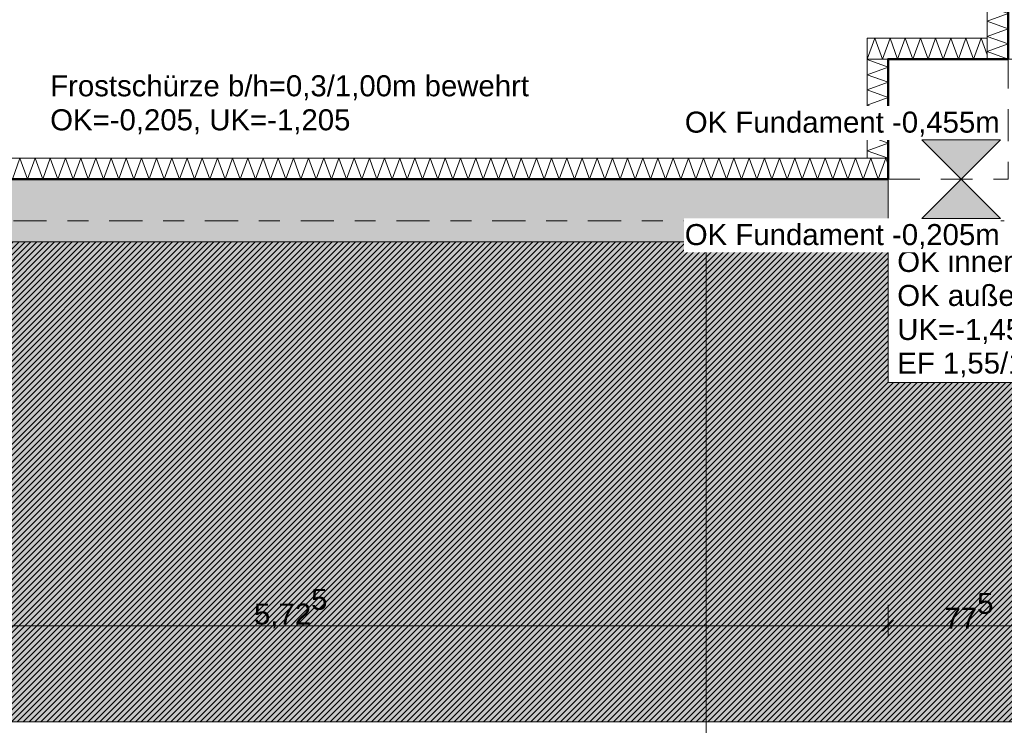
# Model space of a CAD drawing. Header units: metres. Extents: x -273 to 6, y -183 to 13.
# Tile 65 of 256: x -172.76 to -168.04, y -11.11 to -7.73. Entities that reach past the tile are written whole.
import ezdxf

# ---------------------------------------------------------------- set-up
doc = ezdxf.new("R2010")
doc.units = ezdxf.units.M
doc.header["$LTSCALE"] = 0.05
doc.header["$PDMODE"] = 1
doc.header["$PDSIZE"] = -2
doc.linetypes.add('ISO-02 Strichlinie', pattern=[3.81, 3.048, -0.762])
doc.linetypes.add('Linienart-53', pattern=[5.291531, 3.175, -1.058062, 0.352704, -0.705764])
doc.layers.get('0').update_dxf_attribs({"lineweight": 25})
for name, color, linetype, lineweight, true_color in [('00 -Bauelemente -Dämmung innen', 7, 'Continuous', 9, 0xff7fe6), ('30 -32 Gründung- 2 Flachgründungen u. Bodenplatten', 7, 'Continuous', 9, 0xff6633), ('30 -32 Gründung-4 Frostschürze', 7, 'Continuous', 9, 0x66aaff), ('70 -72 Beschriftung- 1 Beschriftung allgemein', 7, 'Continuous', 9, 0xff6633), ('70 -76 Bemaßung- 2 Allgemein', 7, 'Continuous', 5, 0x6666cc)]:
    doc.layers.add(name, color=color, linetype=linetype, lineweight=lineweight, true_color=true_color)
for name, color, linetype, lineweight in [('30 -35 Decken- 2 Beläge- Dämmung', 7, 'Continuous', 9), ('70 -71 Achsen- 1 Gebäudeachsen', 7, 'Linienart-53', 18), ('Keine', 7, 'Continuous', 9)]:
    doc.layers.add(name, color=color, linetype=linetype, lineweight=lineweight)
doc.styles.add('Arial', font='arial.ttf')
doc.dimstyles.new('k+k_klein', dxfattribs={"dimtxt": 0.100689, "dimasz": 0.05302, "dimexe": 0.05, "dimexo": 0.15, "dimgap": 0.005, "dimtad": 1, "dimdec": 3, "dimtxsty": 'Arial', "dimblk": 'VW_SLASH-2', "dimblk1": 'VW_SLASH-2', "dimblk2": 'VW_SLASH-2', "dimcen": 0, "dimdle": 0.025, "dimadec": 3, "dimazin": 0, "dimtfac": 0.75, "dimtdec": 3, "dimtix": 1, "dimtmove": 0, "dimatfit": 0, "dimldrblk": 'VW_FILLEDARROW', "dimfxl": 0.1, "dimfxlon": 1, "dimfrac": 2, "dimtolj": 1, "dimarcsym": 0})

# ---------------------------------------------------------------- blocks, each defined once
blk = doc.blocks.new('_Achsen (3D)')
at = {"layer": '70 -71 Achsen- 1 Gebäudeachsen', "transparency": 33554687}
blk.add_line((-179.668, -8.697), (3.826, -8.697), dxfattribs=at)
blk = doc.blocks.new('Gruppe-594')
at = {"color": 255, "linetype": 'Continuous', "lineweight": 5}
blk.add_wipeout([(-174.321, -8.497), (-168.596, -8.497), (-168.596, -8.397), (-174.321, -8.397)], dxfattribs=at).dxf.layer = '00 -Bauelemente -Dämmung innen'
blk = doc.blocks.new('Gruppe-595')
at = {"layer": '00 -Bauelemente -Dämmung innen', "color": 7, "transparency": 33554687, "flags": 128}
blk.add_lwpolyline([(-172.7923, -8.497), (-172.7559, -8.397), (-172.7195, -8.497), (-172.6831, -8.397), (-172.6467, -8.497), (-172.6103, -8.397), (-172.5739, -8.497), (-172.5375, -8.397), (-172.5011, -8.497), (-172.4648, -8.397), (-172.4284, -8.497), (-172.392, -8.397), (-172.3556, -8.497), (-172.3192, -8.397), (-172.2828, -8.497), (-172.2464, -8.397), (-172.21, -8.497), (-172.1736, -8.397), (-172.1372, -8.497), (-172.1008, -8.397), (-172.0644, -8.497), (-172.028, -8.397), (-171.9916, -8.497), (-171.9552, -8.397), (-171.9188, -8.497), (-171.8824, -8.397), (-171.846, -8.497), (-171.8096, -8.397), (-171.7732, -8.497), (-171.7368, -8.397), (-171.7004, -8.497), (-171.664, -8.397), (-171.6276, -8.497), (-171.5912, -8.397), (-171.5548, -8.497), (-171.5184, -8.397), (-171.482, -8.497), (-171.4456, -8.397), (-171.4092, -8.497), (-171.3728, -8.397), (-171.3364, -8.497), (-171.3, -8.397), (-171.2636, -8.497), (-171.2273, -8.397), (-171.1909, -8.497), (-171.1545, -8.397), (-171.1181, -8.497), (-171.0817, -8.397), (-171.0453, -8.497), (-171.0089, -8.397), (-170.9725, -8.497), (-170.9361, -8.397), (-170.8997, -8.497), (-170.8633, -8.397), (-170.8269, -8.497), (-170.7905, -8.397), (-170.7541, -8.497), (-170.7177, -8.397), (-170.6813, -8.497), (-170.6449, -8.397), (-170.6085, -8.497), (-170.5721, -8.397), (-170.5357, -8.497), (-170.4993, -8.397), (-170.4629, -8.497), (-170.4265, -8.397), (-170.3901, -8.497), (-170.3537, -8.397), (-170.3173, -8.497), (-170.2809, -8.397), (-170.2445, -8.497), (-170.2081, -8.397), (-170.1717, -8.497), (-170.1353, -8.397), (-170.0989, -8.497), (-170.0625, -8.397), (-170.0262, -8.497), (-169.9898, -8.397), (-169.9534, -8.497), (-169.917, -8.397), (-169.8806, -8.497), (-169.8442, -8.397), (-169.8078, -8.497), (-169.7714, -8.397), (-169.735, -8.497), (-169.6986, -8.397), (-169.6622, -8.497), (-169.6258, -8.397), (-169.5894, -8.497), (-169.553, -8.397), (-169.5166, -8.497), (-169.4802, -8.397), (-169.4438, -8.497), (-169.4074, -8.397), (-169.371, -8.497), (-169.3346, -8.397), (-169.2982, -8.497), (-169.2618, -8.397), (-169.2254, -8.497), (-169.189, -8.397), (-169.1526, -8.497), (-169.1162, -8.397), (-169.0798, -8.497), (-169.0434, -8.397), (-169.007, -8.497), (-168.9706, -8.397), (-168.9342, -8.497), (-168.8978, -8.397), (-168.8614, -8.497), (-168.825, -8.397), (-168.7887, -8.497), (-168.7523, -8.397), (-168.7159, -8.497), (-168.6795, -8.397), (-168.6431, -8.497), (-168.6067, -8.397), (-168.596, -8.4264)], dxfattribs=at)
blk = doc.blocks.new('Gruppe-597')
at = {"layer": '00 -Bauelemente -Dämmung innen', "color": 7, "linetype": 'Continuous', "lineweight": 9, "transparency": 33554687}
blk.add_line((-168.596, -8.497), (-168.596, -8.397), dxfattribs=at)
blk = doc.blocks.new('Gruppe-598')
at = {"color": 7, "transparency": 33554687}
blk.add_blockref('Gruppe-597', (0, 0), dxfattribs=at)
blk = doc.blocks.new('Gruppe-599')
at = {"layer": '00 -Bauelemente -Dämmung innen', "color": 7, "linetype": 'Continuous', "lineweight": 9, "transparency": 33554687}
blk.add_line((-168.596, -8.397), (-174.321, -8.397), dxfattribs=at)
blk = doc.blocks.new('Gruppe-600')
at = {"layer": '00 -Bauelemente -Dämmung innen', "color": 7, "linetype": 'Continuous', "lineweight": 9, "transparency": 33554687}
blk.add_line((-174.321, -8.497), (-168.596, -8.497), dxfattribs=at)
blk = doc.blocks.new('Gruppe-601')
at = {"color": 7, "transparency": 33554687}
for name in ['Gruppe-599', 'Gruppe-600']:
    blk.add_blockref(name, (0, 0), dxfattribs=at)
blk = doc.blocks.new('Gruppe-602')
at = {"layer": '00 -Bauelemente -Dämmung innen', "color": 7}
blk.add_blockref('Gruppe-594', (0, 0), dxfattribs=at)
at = {"color": 7, "transparency": 33554687}
for name in ['Gruppe-598', 'Gruppe-601']:
    blk.add_blockref(name, (0, 0), dxfattribs=at)
at = {"layer": '00 -Bauelemente -Dämmung innen', "color": 7, "transparency": 33554687}
blk.add_blockref('Gruppe-595', (0, 0), dxfattribs=at)
blk = doc.blocks.new('Gruppe-603')
at = {"layer": '00 -Bauelemente -Dämmung innen', "color": 7, "transparency": 33554687}
blk.add_blockref('Gruppe-602', (0, 0), dxfattribs=at)
at = {"layer": '00 -Bauelemente -Dämmung innen', "color": 0, "flags": 1}
for tag in ['prm0_value', 'prm1_value', 'prm2_value', 'prm3_value', 'prm4_value', 'prm5_value', 'prm6_value', 'IFC_UUID', 'instanceID', 'prm0_name', 'prm0_type', 'prm1_name', 'prm1_type', 'prm2_name', 'prm2_type', 'prm3_name', 'prm3_type', 'prm4_name', 'prm4_type', 'prm5_name', 'prm5_type', 'prm6_name', 'prm6_type']:
    blk.add_attdef(tag, (-174.321, -8.497), '', height=0.00018, dxfattribs=at)
blk = doc.blocks.new('Gruppe-604')
at = {"color": 255, "linetype": 'Continuous', "lineweight": 5}
blk.add_wipeout([(-168.021, -7.922), (-168.021, -4.152), (-168.121, -4.152), (-168.121, -7.922)], dxfattribs=at).dxf.layer = '00 -Bauelemente -Dämmung innen'
blk = doc.blocks.new('Gruppe-605')
at = {"layer": '00 -Bauelemente -Dämmung innen', "color": 7, "transparency": 33554687, "flags": 128}
blk.add_lwpolyline([(-168.021, -7.922), (-168.121, -7.8856), (-168.021, -7.8492), (-168.121, -7.8129), (-168.021, -7.7765), (-168.121, -7.7401), (-168.021, -7.7037), (-168.121, -7.6673), (-168.021, -7.6309), (-168.121, -7.5945), (-168.021, -7.5581), (-168.121, -7.5217), (-168.021, -7.4853), (-168.121, -7.4489), (-168.021, -7.4125), (-168.121, -7.3761), (-168.021, -7.3397), (-168.121, -7.3033), (-168.021, -7.2669), (-168.121, -7.2305), (-168.021, -7.1941), (-168.121, -7.1577), (-168.021, -7.1213), (-168.121, -7.0849), (-168.021, -7.0485), (-168.121, -7.0121), (-168.021, -6.9757), (-168.121, -6.9393), (-168.021, -6.9029), (-168.121, -6.8665), (-168.021, -6.8301), (-168.121, -6.7937), (-168.021, -6.7573), (-168.121, -6.7209), (-168.021, -6.6845), (-168.121, -6.6481), (-168.021, -6.6117), (-168.121, -6.5754), (-168.021, -6.539), (-168.121, -6.5026), (-168.021, -6.4662), (-168.121, -6.4298), (-168.021, -6.3934), (-168.121, -6.357), (-168.021, -6.3206), (-168.121, -6.2842), (-168.021, -6.2478), (-168.121, -6.2114), (-168.021, -6.175), (-168.121, -6.1386), (-168.021, -6.1022), (-168.121, -6.0658), (-168.021, -6.0294), (-168.121, -5.993), (-168.021, -5.9566), (-168.121, -5.9202), (-168.021, -5.8838), (-168.121, -5.8474), (-168.021, -5.811), (-168.121, -5.7746), (-168.021, -5.7382), (-168.121, -5.7018), (-168.021, -5.6654), (-168.121, -5.629), (-168.021, -5.5926), (-168.121, -5.5562), (-168.021, -5.5198), (-168.121, -5.4834), (-168.021, -5.447), (-168.121, -5.4106), (-168.021, -5.3743), (-168.121, -5.3379), (-168.021, -5.3015), (-168.121, -5.2651), (-168.021, -5.2287), (-168.121, -5.1923), (-168.021, -5.1559), (-168.121, -5.1195), (-168.021, -5.0831), (-168.121, -5.0467), (-168.021, -5.0103), (-168.121, -4.9739), (-168.021, -4.9375), (-168.121, -4.9011), (-168.021, -4.8647), (-168.121, -4.8283), (-168.021, -4.7919), (-168.121, -4.7555), (-168.021, -4.7191), (-168.121, -4.6827), (-168.021, -4.6463), (-168.121, -4.6099), (-168.021, -4.5735), (-168.121, -4.5371), (-168.021, -4.5007), (-168.121, -4.4643), (-168.021, -4.4279), (-168.121, -4.3915), (-168.021, -4.3551), (-168.121, -4.3187), (-168.021, -4.2823), (-168.121, -4.2459), (-168.021, -4.2095), (-168.121, -4.1731), (-168.063, -4.152)], dxfattribs=at)
blk = doc.blocks.new('Gruppe-606')
at = {"layer": '00 -Bauelemente -Dämmung innen', "color": 7, "linetype": 'Continuous', "lineweight": 9, "transparency": 33554687}
blk.add_line((-168.121, -7.922), (-168.021, -7.922), dxfattribs=at)
blk = doc.blocks.new('Gruppe-607')
at = {"layer": '00 -Bauelemente -Dämmung innen', "color": 7, "linetype": 'Continuous', "lineweight": 9, "transparency": 33554687}
blk.add_line((-168.021, -4.152), (-168.121, -4.152), dxfattribs=at)
blk = doc.blocks.new('Gruppe-608')
at = {"color": 7, "transparency": 33554687}
for name in ['Gruppe-607', 'Gruppe-606']:
    blk.add_blockref(name, (0, 0), dxfattribs=at)
blk = doc.blocks.new('Gruppe-609')
at = {"layer": '00 -Bauelemente -Dämmung innen', "color": 7, "linetype": 'Continuous', "lineweight": 9, "transparency": 33554687}
blk.add_line((-168.121, -4.152), (-168.121, -7.922), dxfattribs=at)
blk = doc.blocks.new('Gruppe-610')
at = {"layer": '00 -Bauelemente -Dämmung innen', "color": 7, "linetype": 'Continuous', "lineweight": 9, "transparency": 33554687}
blk.add_line((-168.021, -7.922), (-168.021, -4.152), dxfattribs=at)
blk = doc.blocks.new('Gruppe-611')
at = {"color": 7, "transparency": 33554687}
for name in ['Gruppe-609', 'Gruppe-610']:
    blk.add_blockref(name, (0, 0), dxfattribs=at)
blk = doc.blocks.new('Gruppe-612')
at = {"layer": '00 -Bauelemente -Dämmung innen', "color": 7}
blk.add_blockref('Gruppe-604', (0, 0), dxfattribs=at)
at = {"color": 7, "transparency": 33554687}
for name in ['Gruppe-608', 'Gruppe-611']:
    blk.add_blockref(name, (0, 0), dxfattribs=at)
at = {"layer": '00 -Bauelemente -Dämmung innen', "color": 7, "transparency": 33554687}
blk.add_blockref('Gruppe-605', (0, 0), dxfattribs=at)
blk = doc.blocks.new('Gruppe-613')
at = {"layer": '00 -Bauelemente -Dämmung innen', "color": 7, "transparency": 33554687}
blk.add_blockref('Gruppe-612', (0, 0), dxfattribs=at)
at = {"layer": '00 -Bauelemente -Dämmung innen', "color": 0, "flags": 1}
for tag in ['prm0_value', 'prm1_value', 'prm2_value', 'prm3_value', 'prm4_value', 'prm5_value', 'prm6_value', 'IFC_UUID', 'instanceID', 'prm0_name', 'prm0_type', 'prm1_name', 'prm1_type', 'prm2_name', 'prm2_type', 'prm3_name', 'prm3_type', 'prm4_name', 'prm4_type', 'prm5_name', 'prm5_type', 'prm6_name', 'prm6_type']:
    blk.add_attdef(tag, (-168.121, -7.922), '', height=0.00018, dxfattribs=at)
blk = doc.blocks.new('Gruppe-2064')
at = {"color": 255, "linetype": 'Continuous', "lineweight": 5}
blk.add_wipeout([(-168.596, -8.397), (-168.596, -7.922), (-168.696, -7.922), (-168.696, -8.397)], dxfattribs=at).dxf.layer = '00 -Bauelemente -Dämmung innen'
blk = doc.blocks.new('Gruppe-2065')
at = {"layer": '00 -Bauelemente -Dämmung innen', "color": 7, "transparency": 33554687, "flags": 128}
blk.add_lwpolyline([(-168.596, -8.397), (-168.696, -8.3606), (-168.596, -8.3242), (-168.696, -8.2879), (-168.596, -8.2515), (-168.696, -8.2151), (-168.596, -8.1787), (-168.696, -8.1423), (-168.596, -8.1059), (-168.696, -8.0695), (-168.596, -8.0331), (-168.696, -7.9967), (-168.596, -7.9603), (-168.696, -7.9239), (-168.6909, -7.922)], dxfattribs=at)
blk = doc.blocks.new('Gruppe-2066')
at = {"layer": '00 -Bauelemente -Dämmung innen', "color": 7, "linetype": 'Continuous', "lineweight": 9, "transparency": 33554687}
blk.add_line((-168.696, -8.397), (-168.596, -8.397), dxfattribs=at)
blk = doc.blocks.new('Gruppe-2067')
at = {"layer": '00 -Bauelemente -Dämmung innen', "color": 7, "linetype": 'Continuous', "lineweight": 9, "transparency": 33554687}
blk.add_line((-168.596, -7.922), (-168.696, -7.922), dxfattribs=at)
blk = doc.blocks.new('Gruppe-2068')
at = {"color": 7, "transparency": 33554687}
for name in ['Gruppe-2067', 'Gruppe-2066']:
    blk.add_blockref(name, (0, 0), dxfattribs=at)
blk = doc.blocks.new('Gruppe-2069')
at = {"layer": '00 -Bauelemente -Dämmung innen', "color": 7, "linetype": 'Continuous', "lineweight": 9, "transparency": 33554687}
blk.add_line((-168.696, -7.922), (-168.696, -8.397), dxfattribs=at)
blk = doc.blocks.new('Gruppe-2070')
at = {"layer": '00 -Bauelemente -Dämmung innen', "color": 7, "linetype": 'Continuous', "lineweight": 9, "transparency": 33554687}
blk.add_line((-168.596, -8.397), (-168.596, -7.922), dxfattribs=at)
blk = doc.blocks.new('Gruppe-2071')
at = {"color": 7, "transparency": 33554687}
for name in ['Gruppe-2069', 'Gruppe-2070']:
    blk.add_blockref(name, (0, 0), dxfattribs=at)
blk = doc.blocks.new('Gruppe-2072')
at = {"layer": '00 -Bauelemente -Dämmung innen', "color": 7}
blk.add_blockref('Gruppe-2064', (0, 0), dxfattribs=at)
at = {"color": 7, "transparency": 33554687}
for name in ['Gruppe-2068', 'Gruppe-2071']:
    blk.add_blockref(name, (0, 0), dxfattribs=at)
at = {"layer": '00 -Bauelemente -Dämmung innen', "color": 7, "transparency": 33554687}
blk.add_blockref('Gruppe-2065', (0, 0), dxfattribs=at)
blk = doc.blocks.new('Gruppe-2073')
at = {"layer": '00 -Bauelemente -Dämmung innen', "color": 7, "transparency": 33554687}
blk.add_blockref('Gruppe-2072', (0, 0), dxfattribs=at)
at = {"layer": '00 -Bauelemente -Dämmung innen', "color": 0, "flags": 1}
for tag in ['prm0_value', 'prm1_value', 'prm2_value', 'prm3_value', 'prm4_value', 'prm5_value', 'prm6_value', 'IFC_UUID', 'instanceID', 'prm0_name', 'prm0_type', 'prm1_name', 'prm1_type', 'prm2_name', 'prm2_type', 'prm3_name', 'prm3_type', 'prm4_name', 'prm4_type', 'prm5_name', 'prm5_type', 'prm6_name', 'prm6_type']:
    blk.add_attdef(tag, (-168.696, -8.397), '', height=0.00018, dxfattribs=at)
blk = doc.blocks.new('Gruppe-2074')
at = {"color": 255, "linetype": 'Continuous', "lineweight": 5}
blk.add_wipeout([(-168.696, -7.922), (-168.121, -7.922), (-168.121, -7.822), (-168.696, -7.822)], dxfattribs=at).dxf.layer = '00 -Bauelemente -Dämmung innen'
blk = doc.blocks.new('Gruppe-2075')
at = {"layer": '00 -Bauelemente -Dämmung innen', "color": 7, "transparency": 33554687, "flags": 128}
blk.add_lwpolyline([(-168.696, -7.922), (-168.6596, -7.822), (-168.6232, -7.922), (-168.5868, -7.822), (-168.5504, -7.922), (-168.514, -7.822), (-168.4776, -7.922), (-168.4412, -7.822), (-168.4048, -7.922), (-168.3684, -7.822), (-168.332, -7.922), (-168.2956, -7.822), (-168.2592, -7.922), (-168.2228, -7.822), (-168.1864, -7.922), (-168.15, -7.822), (-168.121, -7.9018)], dxfattribs=at)
blk = doc.blocks.new('Gruppe-2076')
at = {"layer": '00 -Bauelemente -Dämmung innen', "color": 7, "linetype": 'Continuous', "lineweight": 9, "transparency": 33554687}
blk.add_line((-168.696, -7.822), (-168.696, -7.922), dxfattribs=at)
blk = doc.blocks.new('Gruppe-2077')
at = {"layer": '00 -Bauelemente -Dämmung innen', "color": 7, "linetype": 'Continuous', "lineweight": 9, "transparency": 33554687}
blk.add_line((-168.121, -7.922), (-168.121, -7.822), dxfattribs=at)
blk = doc.blocks.new('Gruppe-2078')
at = {"color": 7, "transparency": 33554687}
for name in ['Gruppe-2076', 'Gruppe-2077']:
    blk.add_blockref(name, (0, 0), dxfattribs=at)
blk = doc.blocks.new('Gruppe-2079')
at = {"layer": '00 -Bauelemente -Dämmung innen', "color": 7, "linetype": 'Continuous', "lineweight": 9, "transparency": 33554687}
blk.add_line((-168.121, -7.822), (-168.696, -7.822), dxfattribs=at)
blk = doc.blocks.new('Gruppe-2080')
at = {"layer": '00 -Bauelemente -Dämmung innen', "color": 7, "linetype": 'Continuous', "lineweight": 9, "transparency": 33554687}
blk.add_line((-168.696, -7.922), (-168.121, -7.922), dxfattribs=at)
blk = doc.blocks.new('Gruppe-2081')
at = {"color": 7, "transparency": 33554687}
for name in ['Gruppe-2079', 'Gruppe-2080']:
    blk.add_blockref(name, (0, 0), dxfattribs=at)
blk = doc.blocks.new('Gruppe-2082')
at = {"layer": '00 -Bauelemente -Dämmung innen', "color": 7}
blk.add_blockref('Gruppe-2074', (0, 0), dxfattribs=at)
at = {"color": 7, "transparency": 33554687}
for name in ['Gruppe-2078', 'Gruppe-2081']:
    blk.add_blockref(name, (0, 0), dxfattribs=at)
at = {"layer": '00 -Bauelemente -Dämmung innen', "color": 7, "transparency": 33554687}
blk.add_blockref('Gruppe-2075', (0, 0), dxfattribs=at)
blk = doc.blocks.new('Gruppe-2083')
at = {"layer": '00 -Bauelemente -Dämmung innen', "color": 7, "transparency": 33554687}
blk.add_blockref('Gruppe-2082', (0, 0), dxfattribs=at)
at = {"layer": '00 -Bauelemente -Dämmung innen', "color": 0, "flags": 1}
for tag in ['prm0_value', 'prm1_value', 'prm2_value', 'prm3_value', 'prm4_value', 'prm5_value', 'prm6_value', 'IFC_UUID', 'instanceID', 'prm0_name', 'prm0_type', 'prm1_name', 'prm1_type', 'prm2_name', 'prm2_type', 'prm3_name', 'prm3_type', 'prm4_name', 'prm4_type', 'prm5_name', 'prm5_type', 'prm6_name', 'prm6_type']:
    blk.add_attdef(tag, (-168.696, -7.922), '', height=0.00018, dxfattribs=at)
blk = doc.blocks.new('Gruppe-2380')
at = {"layer": '30 -32 Gründung- 2 Flachgründungen u. Bodenplatten', "flags": 128}
blk.add_lwpolyline([(-168.596, -9.472), (-167.046, -9.472), (-167.046, -7.922), (-168.596, -7.922)], close=True, dxfattribs=at)
at = {"color": 255}
blk.add_wipeout([(-168.5521, -9.463), (-167.6238, -9.463), (-167.6238, -9.3007), (-168.5521, -9.3007)], dxfattribs=at).dxf.layer = '70 -72 Beschriftung- 1 Beschriftung allgemein'
at = {"layer": '70 -72 Beschriftung- 1 Beschriftung allgemein', "insert": (-168.5521, -9.3277), "char_height": 0.100689, "attachment_point": 1, "line_spacing_factor": 0.970891, "style": 'Arial'}
blk.add_mtext('EF 1,55/1,55m', dxfattribs=at)
at = {"color": 255}
blk.add_wipeout([(-168.5521, -9.3007), (-167.2668, -9.3007), (-167.2668, -8.8139), (-168.5521, -8.8139)], dxfattribs=at).dxf.layer = '70 -72 Beschriftung- 1 Beschriftung allgemein'
at = {"layer": '70 -72 Beschriftung- 1 Beschriftung allgemein', "insert": (-168.5521, -8.8409), "char_height": 0.100689, "attachment_point": 1, "line_spacing_factor": 0.970891, "style": 'Arial'}
blk.add_mtext('OK innen=-0,205m\\POK außen=-0,455m \\PUK=-1,455m', dxfattribs=at)
blk = doc.blocks.new('_FU_2D LP5 (2D)')
at = {"layer": '30 -35 Decken- 2 Beläge- Dämmung', "linetype": 'Continuous', "lineweight": 18, "true_color": 0xd9d9d9}
h = blk.add_hatch(dxfattribs=at)
h.set_pattern_fill('Schraffur grau', color=254, style=0, pattern_type=2)
h.set_pattern_definition([(45, (-170.388402, -7.189444), (0.014142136, -0.014142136), [])])
h.paths.add_polyline_path([(-167.04599996, -9.47204198), (-168.59599996, -9.47204198), (-168.59599996, -8.79704198), (-174.32099996, -8.79704198), (-174.32099996, -9.79704198), (-175.32099996, -9.79704198), (-175.32099996, -11.09704198), (-162.72099996, -11.09704198), (-162.72099996, -8.97204198), (-164.29599996, -8.97204198), (-164.29599996, -6.29704198), (-164.62099996, -6.29704198), (-164.62099996, -0.54704198), (-166.82099996, -0.54704198), (-166.82099996, -4.15204198), (-167.72099996, -4.15204198), (-167.72099996, -7.92204198), (-167.04599996, -7.92204198)])
at = {"layer": 'Keine', "linetype": 'Continuous', "lineweight": 0, "transparency": 33554511}
h = blk.add_hatch(color=43, dxfattribs=at)
h.paths.add_polyline_path([(-131.42099996, -0.54704198), (-135.82099996, -0.54704198), (-135.82099996, -2.89010187), (-139.02099996, -2.89010187), (-139.02099996, -0.54704198), (-143.42099996, -0.54704198), (-143.42099996, -2.89011265), (-146.62099996, -2.89011265), (-146.62099996, -0.54704198), (-149.17086327, -0.54704198), (-149.17086327, -2.24704198), (-151.02099996, -2.24704198), (-151.02099996, -2.89011624), (-154.22099996, -2.89011624), (-154.22099996, -0.54704198), (-159.62099996, -0.54704198), (-159.62099996, -9.29704198), (-161.89599996, -9.29704198), (-161.89599996, -8.97204198), (-164.29599996, -8.97204198), (-164.29599996, -8.89704198), (-167.04599996, -8.89704198), (-167.04599996, -9.47204198), (-168.59599996, -9.47204198), (-168.59599996, -8.79704198), (-174.32099996, -8.79704198), (-174.32099996, -9.79704198), (-175.32099996, -9.79704198), (-175.32099996, -11.09704198), (-160.82099996, -11.09704198), (-160.82099996, -10.94704198), (-100.02099996, -10.94704198), (-100.02099996, -7.44704198), (-101.74599996, -7.44704198), (-101.74599996, -5.21204198), (-114.72099996, -5.21204198), (-114.72099996, -2.89009828), (-116.22099996, -2.89009828), (-116.22099996, -0.54704198), (-120.62099996, -0.54704198), (-120.62099996, -2.89010187), (-123.82099996, -2.89010187), (-123.82099996, -0.54704198), (-128.22099996, -0.54704198), (-128.22099996, -2.89010187), (-131.42099996, -2.89010187)])
h.paths.add_polyline_path([(-153.72099996, -6.07204198), (-151.52099996, -6.07204198), (-151.52099996, -8.27204198), (-153.72099996, -8.27204198)])
h.paths.add_polyline_path([(-143.92099996, -8.27204198), (-146.12099996, -8.27204198), (-146.12099996, -6.07204198), (-143.92099996, -6.07204198)])
h.paths.add_polyline_path([(-128.72099996, -8.27204198), (-130.92099996, -8.27204198), (-130.92099996, -6.07204198), (-128.72099996, -6.07204198)])
h.paths.add_polyline_path([(-113.52099996, -8.27204198), (-115.72099996, -8.27204198), (-115.72099996, -6.07204198), (-113.52099996, -6.07204198)])
h.paths.add_polyline_path([(-108.12099996, -6.07204198), (-105.92099996, -6.07204198), (-105.92099996, -8.27204198), (-108.12099996, -8.27204198)])
h.paths.add_polyline_path([(-123.32099996, -6.07204198), (-121.12099996, -6.07204198), (-121.12099996, -8.27204198), (-123.32099996, -8.27204198)])
h.paths.add_polyline_path([(-138.52099996, -6.07204198), (-136.32099996, -6.07204198), (-136.32099996, -8.27204198), (-138.52099996, -8.27204198)])
at = {"layer": '30 -35 Decken- 2 Beläge- Dämmung', "flags": 128}
blk.add_lwpolyline([(-167.04599996, -9.47204198), (-168.59599996, -9.47204198), (-168.59599996, -8.79704198), (-174.32099996, -8.79704198), (-174.32099996, -9.79704198), (-175.32099996, -9.79704198), (-175.32099996, -11.09704198), (-162.72099996, -11.09704198), (-162.72099996, -8.97204198), (-164.29599996, -8.97204198), (-164.29599996, -6.29704198), (-164.62099996, -6.29704198), (-164.62099996, -0.54704198), (-166.82099996, -0.54704198), (-166.82099996, -4.15204198), (-167.72099996, -4.15204198), (-167.72099996, -7.92204198), (-167.04599996, -7.92204198)], close=True, dxfattribs=at)
at = {"layer": 'Keine', "flags": 128}
blk.add_lwpolyline([(-154.22099996, -0.54704198), (-159.62099996, -0.54704198), (-159.62099996, -9.29704198), (-161.89599996, -9.29704198), (-161.89599996, -8.97204198), (-164.29599996, -8.97204198), (-164.29599996, -8.89704198), (-167.04599996, -8.89704198), (-167.04599996, -9.47204198), (-168.59599996, -9.47204198), (-168.59599996, -8.79704198), (-174.32099996, -8.79704198), (-174.32099996, -9.79704198), (-175.32099996, -9.79704198), (-175.32099996, -11.09704198), (-160.82099996, -11.09704198), (-160.82099996, -10.94704198), (-100.02099996, -10.94704198)], dxfattribs=at)
at = {"layer": '00 -Bauelemente -Dämmung innen', "color": 7}
for name in ['Gruppe-613', 'Gruppe-603']:
    blk.add_blockref(name, (0, 0), dxfattribs=at)
at = {"layer": '30 -32 Gründung-4 Frostschürze', "linetype": 'Continuous', "lineweight": 0, "transparency": 33554534}
blk.add_hatch(color=161, dxfattribs=at).paths.add_polyline_path([(-174.32099996, -8.49704198), (-168.59599996, -8.49704198), (-168.59599996, -8.79704198), (-174.32099996, -8.79704198)])
at = {"layer": '30 -32 Gründung-4 Frostschürze', "flags": 128}
blk.add_lwpolyline([(-174.32099996, -8.49704198), (-168.59599996, -8.49704198), (-168.59599996, -8.79704198), (-174.32099996, -8.79704198)], close=True, dxfattribs=at)
at = {"layer": '00 -Bauelemente -Dämmung innen', "color": 7}
blk.add_blockref('Gruppe-2073', (0, 0), dxfattribs=at)
blk.add_blockref('Gruppe-2083', (0, 0), dxfattribs=at)
at = {"layer": '30 -32 Gründung- 2 Flachgründungen u. Bodenplatten', "flags": 128}
blk.add_lwpolyline([(-100.02099996, -10.94704198), (-160.82099996, -10.94704198), (-160.82099996, -11.09704198), (-176.02099996, -11.09704198), (-176.02099996, -12.29704198), (-160.82099996, -12.29704198), (-160.82099996, -40.04704198), (-159.62099996, -40.04704198), (-159.62099996, -12.44704198), (-100.02099996, -12.44704198)], dxfattribs=at)
at = {"layer": '30 -32 Gründung- 2 Flachgründungen u. Bodenplatten', "linetype": 'ISO-02 Strichlinie', "flags": 128}
blk.add_lwpolyline([(-168.59599996, -8.49704198), (-168.02099996, -8.49704198), (-168.02099996, -7.92204198)], dxfattribs=at)
at = {"layer": '30 -32 Gründung- 2 Flachgründungen u. Bodenplatten', "color": 7}
blk.add_blockref('Gruppe-2380', (0, 0), dxfattribs=at)
at = {"layer": '70 -72 Beschriftung- 1 Beschriftung allgemein', "color": 103, "lineweight": 50, "true_color": 0x66cc7f, "flags": 128}
blk.add_lwpolyline([(-154.22099996, -0.24704198), (-159.62099996, -0.24704198), (-159.62099996, 0.10987974), (-160.82099996, 0.10987974), (-160.82099996, -0.24704198), (-166.82099996, -0.24704198), (-166.82099996, 0.10987639), (-168.82099996, 0.10987639), (-168.82099996, -4.15204198), (-168.02099996, -4.15204198), (-168.02099996, -7.92204198), (-168.59599996, -7.92204198), (-168.59599996, -8.49704198), (-174.32099996, -8.49704198), (-174.32099996, -7.59704198), (-176.52099996, -7.59704198), (-176.52099996, -9.79704198), (-175.62099996, -9.79704198), (-175.62099996, -11.09704198), (-176.02099996, -11.09704198), (-176.02099996, -12.29704198)], dxfattribs=at)
blk = doc.blocks.new('Gruppe-2739')
at = {"color": 255}
blk.add_wipeout([(-172.611, -8.297), (-170.306, -8.297), (-170.306, -7.9725), (-172.611, -7.9725)], dxfattribs=at).dxf.layer = '70 -72 Beschriftung- 1 Beschriftung allgemein'
at = {"layer": '70 -72 Beschriftung- 1 Beschriftung allgemein', "insert": (-172.611, -7.9995), "char_height": 0.100689, "attachment_point": 1, "line_spacing_factor": 0.970891, "style": 'Arial'}
blk.add_mtext('Frostschürze b/h=0,3/1,00m bewehrt\\POK=-0,205, UK=-1,205', dxfattribs=at)
blk = doc.blocks.new('VW_SLASH-2')
at = {"color": 0, "linetype": 'ByBlock', "lineweight": -2, "transparency": 16777216}
blk.add_line((0.472, 0), (-1, 0), dxfattribs=at)
at = {"color": 0, "lineweight": 5, "transparency": 16777216, "flags": 128}
blk.add_lwpolyline([(0.5, 0.5), (-0.5, -0.5)], dxfattribs=at)
blk = doc.blocks.new('*D2963')
at = {"layer": '70 -76 Bemaßung- 2 Allgemein', "color": 0, "lineweight": -2}
for p, q in [((-174.321, 1.8), (-174.321, 1.95)), ((-168.596, 1.8), (-168.596, 1.95)), ((-168.649, 1.9), (-174.268, 1.9))]:
    blk.add_line(p, q, dxfattribs=at)
at = {"layer": 'Defpoints', "color": 0}
for p in [(-174.321, 1.9), (-168.596, -7.922), (-174.321, -8.497)]:
    blk.add_point(p, dxfattribs=at)
at = {"layer": '70 -76 Bemaßung- 2 Allgemein', "color": 0, "lineweight": -2, "xscale": 0.05302001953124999, "yscale": 0.05302001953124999, "zscale": 0.05302001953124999, "rotation": 180}
blk.add_blockref('VW_SLASH-2', (-174.321, 1.9), dxfattribs=at)
at = {"layer": '70 -76 Bemaßung- 2 Allgemein', "color": 0, "lineweight": -2, "xscale": 0.05302001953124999, "yscale": 0.05302001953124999, "zscale": 0.05302001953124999}
blk.add_blockref('VW_SLASH-2', (-168.596, 1.9), dxfattribs=at)
at = {"layer": '70 -76 Bemaßung- 2 Allgemein', "color": 0, "insert": (-171.4585, 1.9822), "char_height": 0.100689, "attachment_point": 5, "style": 'Arial'}
blk.add_mtext('\\A1;5,72\\S5^ ;', dxfattribs=at)
blk = doc.blocks.new('VW_FILLEDARROW')
at = {"linetype": 'Continuous', "lineweight": 0, "transparency": 16777216}
blk.add_hatch(color=0, dxfattribs=at).paths.add_polyline_path([(-2.829, 0.758), (0, 0), (-2.829, -0.758)])
at = {"color": 0, "lineweight": 5, "transparency": 16777216, "flags": 128}
blk.add_lwpolyline([(-2.829, 0.758), (0, 0), (-2.829, -0.758)], close=True, dxfattribs=at)
blk = doc.blocks.new('*D2964')
at = {"layer": '70 -76 Bemaßung- 2 Allgemein', "color": 0, "lineweight": -2}
for p, q in [((-168.596, 1.8), (-168.596, 1.95)), ((-168.021, 1.8), (-168.021, 1.95)), ((-168.074, 1.9), (-168.543, 1.9))]:
    blk.add_line(p, q, dxfattribs=at)
at = {"layer": 'Defpoints', "color": 0}
for p in [(-168.596, 1.9), (-168.021, -4.152), (-168.596, -7.922)]:
    blk.add_point(p, dxfattribs=at)
at = {"layer": '70 -76 Bemaßung- 2 Allgemein', "color": 0, "lineweight": -2, "xscale": 0.05302001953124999, "yscale": 0.05302001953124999, "zscale": 0.05302001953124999, "rotation": 180}
blk.add_blockref('VW_SLASH-2', (-168.596, 1.9), dxfattribs=at)
at = {"layer": '70 -76 Bemaßung- 2 Allgemein', "color": 0, "lineweight": -2, "xscale": 0.05302001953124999, "yscale": 0.05302001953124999, "zscale": 0.05302001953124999}
blk.add_blockref('VW_SLASH-2', (-168.021, 1.9), dxfattribs=at)
at = {"layer": '70 -76 Bemaßung- 2 Allgemein', "color": 0, "insert": (-168.3085, 1.9731), "char_height": 0.100689, "attachment_point": 5, "style": 'Arial'}
blk.add_mtext('\\A1;57\\S5^ ;', dxfattribs=at)
blk = doc.blocks.new('*D3040')
at = {"layer": '70 -76 Bemaßung- 2 Allgemein', "color": 0, "lineweight": -2}
for p, q in [((-177.668, -7.922), (-177.818, -7.922)), ((-177.768, -8.444), (-177.768, -7.9751)), ((-177.668, -8.497), (-177.818, -8.497))]:
    blk.add_line(p, q, dxfattribs=at)
at = {"layer": 'Defpoints', "color": 0}
for p in [(-177.768, -7.922), (-168.021, -7.922), (-168.596, -8.497)]:
    blk.add_point(p, dxfattribs=at)
at = {"layer": '70 -76 Bemaßung- 2 Allgemein', "color": 0, "lineweight": -2, "xscale": 0.05302001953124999, "yscale": 0.05302001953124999, "zscale": 0.05302001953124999}
for p, rotation in [((-177.768, -7.922), 90), ((-177.768, -8.497), 270)]:
    blk.add_blockref('VW_SLASH-2', p, dxfattribs=dict(at, rotation=rotation))
at = {"layer": '70 -76 Bemaßung- 2 Allgemein', "color": 0, "insert": (-177.8411, -8.2095), "char_height": 0.100689, "attachment_point": 5, "rotation": 90, "style": 'Arial'}
blk.add_mtext('\\A1;57\\S5^ ;', dxfattribs=at)
blk = doc.blocks.new('*D3041')
at = {"layer": '70 -76 Bemaßung- 2 Allgemein', "color": 0, "lineweight": -2}
for p, q in [((-177.668, -8.497), (-177.818, -8.497)), ((-177.768, -8.644), (-177.768, -8.5501)), ((-177.668, -8.697), (-177.818, -8.697))]:
    blk.add_line(p, q, dxfattribs=at)
at = {"layer": 'Defpoints', "color": 0}
for p in [(-177.768, -8.497), (-168.596, -8.497), (-168.596, -8.697)]:
    blk.add_point(p, dxfattribs=at)
at = {"layer": '70 -76 Bemaßung- 2 Allgemein', "color": 0, "lineweight": -2, "xscale": 0.05302001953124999, "yscale": 0.05302001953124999, "zscale": 0.05302001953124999}
for p, rotation in [((-177.768, -8.497), 90), ((-177.768, -8.697), 270)]:
    blk.add_blockref('VW_SLASH-2', p, dxfattribs=dict(at, rotation=rotation))
at = {"layer": '70 -76 Bemaßung- 2 Allgemein', "color": 0, "insert": (-177.8244, -8.597), "char_height": 0.10069, "attachment_point": 5, "rotation": 90, "style": 'Arial'}
blk.add_mtext('\\A1;20', dxfattribs=at)
blk = doc.blocks.new('*D3042')
at = {"layer": '70 -76 Bemaßung- 2 Allgemein', "color": 0, "lineweight": -2}
for p, q in [((-177.668, -8.697), (-177.818, -8.697)), ((-177.768, -8.744), (-177.768, -8.7501)), ((-177.668, -8.797), (-177.818, -8.797))]:
    blk.add_line(p, q, dxfattribs=at)
at = {"layer": 'Defpoints', "color": 0}
for p in [(-177.768, -8.697), (-168.596, -8.697), (-168.596, -8.797)]:
    blk.add_point(p, dxfattribs=at)
at = {"layer": '70 -76 Bemaßung- 2 Allgemein', "color": 0, "lineweight": -2, "xscale": 0.05302001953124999, "yscale": 0.05302001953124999, "zscale": 0.05302001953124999}
for p, rotation in [((-177.768, -8.697), 90), ((-177.768, -8.797), 270)]:
    blk.add_blockref('VW_SLASH-2', p, dxfattribs=dict(at, rotation=rotation))
at = {"layer": '70 -76 Bemaßung- 2 Allgemein', "color": 0, "insert": (-177.8498, -8.7852), "char_height": 0.10069, "attachment_point": 5, "rotation": 90, "style": 'Arial'}
blk.add_mtext('\\A1;10', dxfattribs=at)
blk = doc.blocks.new('*D3043')
at = {"layer": '70 -76 Bemaßung- 2 Allgemein', "color": 0, "lineweight": -2}
for p, q in [((-177.668, -8.797), (-177.818, -8.797)), ((-177.768, -9.744), (-177.768, -8.8501)), ((-177.668, -9.797), (-177.818, -9.797))]:
    blk.add_line(p, q, dxfattribs=at)
at = {"layer": 'Defpoints', "color": 0}
for p in [(-177.768, -8.797), (-168.596, -8.797), (-175.621, -9.797)]:
    blk.add_point(p, dxfattribs=at)
at = {"layer": '70 -76 Bemaßung- 2 Allgemein', "color": 0, "lineweight": -2, "xscale": 0.05302001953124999, "yscale": 0.05302001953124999, "zscale": 0.05302001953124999}
for p, rotation in [((-177.768, -8.797), 90), ((-177.768, -9.797), 270)]:
    blk.add_blockref('VW_SLASH-2', p, dxfattribs=dict(at, rotation=rotation))
at = {"layer": '70 -76 Bemaßung- 2 Allgemein', "color": 0, "insert": (-177.8335, -9.297), "char_height": 0.10069, "attachment_point": 5, "rotation": 90, "style": 'Arial'}
blk.add_mtext('\\A1;1,00', dxfattribs=at)
blk = doc.blocks.new('*D3861')
at = {"layer": '70 -76 Bemaßung- 2 Allgemein', "color": 0, "lineweight": -2}
for p, q in [((-174.321, -10.5369), (-174.321, -10.6869)), ((-168.596, -10.5369), (-168.596, -10.6869)), ((-168.649, -10.6369), (-174.268, -10.6369))]:
    blk.add_line(p, q, dxfattribs=at)
at = {"layer": 'Defpoints', "color": 0}
for p in [(-174.321, -7.597), (-168.596, -7.922), (-174.321, -10.6369)]:
    blk.add_point(p, dxfattribs=at)
at = {"layer": '70 -76 Bemaßung- 2 Allgemein', "color": 0, "lineweight": -2, "xscale": 0.05302001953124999, "yscale": 0.05302001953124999, "zscale": 0.05302001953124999, "rotation": 180}
blk.add_blockref('VW_SLASH-2', (-174.321, -10.6369), dxfattribs=at)
at = {"layer": '70 -76 Bemaßung- 2 Allgemein', "color": 0, "lineweight": -2, "xscale": 0.05302001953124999, "yscale": 0.05302001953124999, "zscale": 0.05302001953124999}
blk.add_blockref('VW_SLASH-2', (-168.596, -10.6369), dxfattribs=at)
at = {"layer": '70 -76 Bemaßung- 2 Allgemein', "color": 0, "insert": (-171.4585, -10.5548), "char_height": 0.100689, "attachment_point": 5, "style": 'Arial'}
blk.add_mtext('\\A1;5,72\\S5^ ;', dxfattribs=at)
blk = doc.blocks.new('*D3862')
at = {"layer": '70 -76 Bemaßung- 2 Allgemein', "color": 0, "lineweight": -2}
for p, q in [((-168.596, -10.5369), (-168.596, -10.6869)), ((-167.821, -10.5369), (-167.821, -10.6869)), ((-167.874, -10.6369), (-168.543, -10.6369))]:
    blk.add_line(p, q, dxfattribs=at)
at = {"layer": 'Defpoints', "color": 0}
for p in [(-168.596, -7.922), (-167.821, -7.922), (-168.596, -10.6369)]:
    blk.add_point(p, dxfattribs=at)
at = {"layer": '70 -76 Bemaßung- 2 Allgemein', "color": 0, "lineweight": -2, "xscale": 0.05302001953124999, "yscale": 0.05302001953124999, "zscale": 0.05302001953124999, "rotation": 180}
blk.add_blockref('VW_SLASH-2', (-168.596, -10.6369), dxfattribs=at)
at = {"layer": '70 -76 Bemaßung- 2 Allgemein', "color": 0, "lineweight": -2, "xscale": 0.05302001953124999, "yscale": 0.05302001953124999, "zscale": 0.05302001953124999}
blk.add_blockref('VW_SLASH-2', (-167.821, -10.6369), dxfattribs=at)
at = {"layer": '70 -76 Bemaßung- 2 Allgemein', "color": 0, "insert": (-168.2085, -10.5647), "char_height": 0.100689, "attachment_point": 5, "style": 'Arial'}
blk.add_mtext('\\A1;77\\S5^ ;', dxfattribs=at)
blk = doc.blocks.new('*D3915')
at = {"layer": '70 -76 Bemaßung- 2 Allgemein', "color": 0, "lineweight": -2}
for p, q in [((-169.5674, -8.797), (-169.4174, -8.797)), ((-169.4674, -13.744), (-169.4674, -8.8501)), ((-169.5674, -13.797), (-169.4174, -13.797))]:
    blk.add_line(p, q, dxfattribs=at)
at = {"layer": 'Defpoints', "color": 0}
for p in [(-169.7666, -8.797), (-169.4674, -8.797), (-169.7666, -13.797)]:
    blk.add_point(p, dxfattribs=at)
at = {"layer": '70 -76 Bemaßung- 2 Allgemein', "color": 0, "lineweight": -2, "xscale": 0.05302001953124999, "yscale": 0.05302001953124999, "zscale": 0.05302001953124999}
for p, rotation in [((-169.4674, -8.797), 90), ((-169.4674, -13.797), 270)]:
    blk.add_blockref('VW_SLASH-2', p, dxfattribs=dict(at, rotation=rotation))
at = {"layer": '70 -76 Bemaßung- 2 Allgemein', "color": 0, "insert": (-169.5329, -11.297), "char_height": 0.10069, "attachment_point": 5, "rotation": 90, "style": 'Arial'}
blk.add_mtext('\\A1;5,00', dxfattribs=at)
blk = doc.blocks.new('Gruppe-2910')
at = {"color": 255}
for points in [[(-169.574, -8.3088), (-168.0574, -8.3088), (-168.0574, -8.1465), (-169.574, -8.1465)], [(-169.574, -8.8475), (-168.0574, -8.8475), (-168.0574, -8.6853), (-169.574, -8.6853)]]:
    blk.add_wipeout(points, dxfattribs=at).dxf.layer = '70 -72 Beschriftung- 1 Beschriftung allgemein'
at = {"layer": '30 -32 Gründung- 2 Flachgründungen u. Bodenplatten', "linetype": 'Continuous', "lineweight": 0, "transparency": 33554687}
for points in [[(-168.0574, -8.3088), (-168.2456, -8.497), (-168.4338, -8.3088)], [(-168.0574, -8.6853), (-168.2456, -8.497), (-168.4338, -8.6853)]]:
    blk.add_hatch(color=7, dxfattribs=at).paths.add_polyline_path(points)
at = {"layer": '30 -32 Gründung- 2 Flachgründungen u. Bodenplatten', "flags": 128}
for points in [[(-168.0574, -8.3088), (-168.2456, -8.497), (-168.4338, -8.3088)], [(-168.0574, -8.6853), (-168.2456, -8.497), (-168.4338, -8.6853)]]:
    blk.add_lwpolyline(points, close=True, dxfattribs=at)
at = {"layer": '70 -72 Beschriftung- 1 Beschriftung allgemein', "char_height": 0.100689, "attachment_point": 2, "line_spacing_factor": 0.970891, "style": 'Arial'}
for s, insert in [('OK Fundament -0,455m', (-168.8157, -8.1736)), ('OK Fundament -0,205m', (-168.8157, -8.7123))]:
    blk.add_mtext(s, dxfattribs=dict(at, insert=insert))
blk = doc.blocks.new('Gruppe-2789')
at = {"layer": '70 -76 Bemaßung- 2 Allgemein'}
for base, p1, p2, text, picture, middle in [((-174.32099996, 1.89995802), (-168.59599996, -7.92204198), (-174.32099996, -8.49704198), '5,72\\S5^ ;', '*D2963', (-171.45849996, 1.98215265)), ((-168.59599996, 1.89995802), (-168.02099996, -4.15204198), (-168.59599996, -7.92204198), '57\\S5^ ;', '*D2964', (-168.30849996, 1.97309068))]:
    dim = blk.add_linear_dim(base=base, p1=p1, p2=p2, text=text, dimstyle='k+k_klein', override={"dimtxt": 0.100689, "dimgap": 0.005, "dimdec": 8, "dimpost": '<>', "dimtxsty": 'Arial', "dimtmove": 2}, dxfattribs=at)
    dim.commit()
    dim.dimension.update_dxf_attribs({"geometry": picture, "text_midpoint": middle})
blk = doc.blocks.new('Gruppe-2790')
at = {"layer": '70 -76 Bemaßung- 2 Allgemein'}
for base, p1, p2, text, picture, middle in [((-177.76799996, -7.92204198), (-168.59599996, -8.49704198), (-168.02099996, -7.92204198), '57\\S5^ ;', '*D3040', (-177.84113262, -8.20954198)), ((-177.76799996, -8.49704198), (-168.59599996, -8.69704198), (-168.59599996, -8.49704198), '20', '*D3041', (-177.82440152, -8.59704198)), ((-177.76799996, -8.79704198), (-175.62099996, -9.79704198), (-168.59599996, -8.79704198), '1,00', '*D3043', (-177.8334635, -9.29704198))]:
    dim = blk.add_linear_dim(base=base, p1=p1, p2=p2, angle=270, text=text, dimstyle='k+k_klein', override={"dimtxt": 0.100689, "dimgap": 0.005, "dimdec": 8, "dimpost": '<>', "dimtxsty": 'Arial', "dimtmove": 2}, dxfattribs=at)
    dim.commit()
    dim.dimension.update_dxf_attribs({"geometry": picture, "text_midpoint": middle})
dim = blk.add_linear_dim(base=(-177.76799996, -8.69704198), p1=(-168.59599996, -8.79704198), p2=(-168.59599996, -8.69704198), angle=270, text='10', dimstyle='k+k_klein', override={"dimtxt": 0.100689, "dimgap": 0.000834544, "dimdec": 8, "dimpost": '<>', "dimtxsty": 'Arial', "dimtmove": 2}, dxfattribs=at)
dim.commit()
dim.dimension.update_dxf_attribs({"geometry": '*D3042', "text_midpoint": (-177.84979701, -8.78521761), "dimtype": 160})
blk = doc.blocks.new('Gruppe-2828')
at = {"layer": '70 -76 Bemaßung- 2 Allgemein'}
for base, p1, p2, text, picture, middle in [((-174.32099996, -10.63694938), (-168.59599996, -7.92204198), (-174.32099996, -7.59704198), '5,72\\S5^ ;', '*D3861', (-171.45849996, -10.55475474)), ((-168.59599996, -10.63694938), (-167.82099996, -7.92204198), (-168.59599996, -7.92204198), '77\\S5^ ;', '*D3862', (-168.20849996, -10.56467258))]:
    dim = blk.add_linear_dim(base=base, p1=p1, p2=p2, text=text, dimstyle='k+k_klein', override={"dimtxt": 0.100689, "dimgap": 0.005, "dimdec": 8, "dimpost": '<>', "dimtxsty": 'Arial', "dimtmove": 2}, dxfattribs=at)
    dim.commit()
    dim.dimension.update_dxf_attribs({"geometry": picture, "text_midpoint": middle})
blk = doc.blocks.new('_FU_2D Bemaßung_ Beschriftung (3D)')
at = {"layer": '70 -72 Beschriftung- 1 Beschriftung allgemein', "color": 7}
blk.add_blockref('Gruppe-2739', (0, 0), dxfattribs=at)
at = {"layer": '70 -76 Bemaßung- 2 Allgemein'}
dim = blk.add_linear_dim(base=(-169.46741668, -8.79704198), p1=(-169.76663073, -13.79704198), p2=(-169.76663073, -8.79704198), angle=270, text='5,00', dimstyle='k+k_klein', override={"dimtxt": 0.100689, "dimgap": 0.005, "dimdec": 8, "dimpost": '<>', "dimtxsty": 'Arial', "dimtmove": 2}, dxfattribs=at)
dim.commit()
dim.dimension.update_dxf_attribs({"geometry": '*D3915', "text_midpoint": (-169.53288022, -11.29704198)})
for name in ['Gruppe-2789', 'Gruppe-2790', 'Gruppe-2828']:
    blk.add_blockref(name, (0, 0), dxfattribs=at)
at = {"layer": '70 -72 Beschriftung- 1 Beschriftung allgemein', "color": 7}
blk.add_blockref('Gruppe-2910', (0, 0), dxfattribs=at)

msp = doc.modelspace()

# ---------------------------------------------------------------- block references
at = {"layer": 'Keine', "color": 1}
msp.add_blockref('_Achsen (3D)', (0, 0), dxfattribs=at)

# ---------------------------------------------------------------- next in the draw order: block references
msp.add_blockref('_FU_2D LP5 (2D)', (0, 0), dxfattribs=at)

# ---------------------------------------------------------------- next in the draw order: block references
msp.add_blockref('_FU_2D Bemaßung_ Beschriftung (3D)', (0, 0), dxfattribs=at)

doc.saveas('drawing.dxf')
